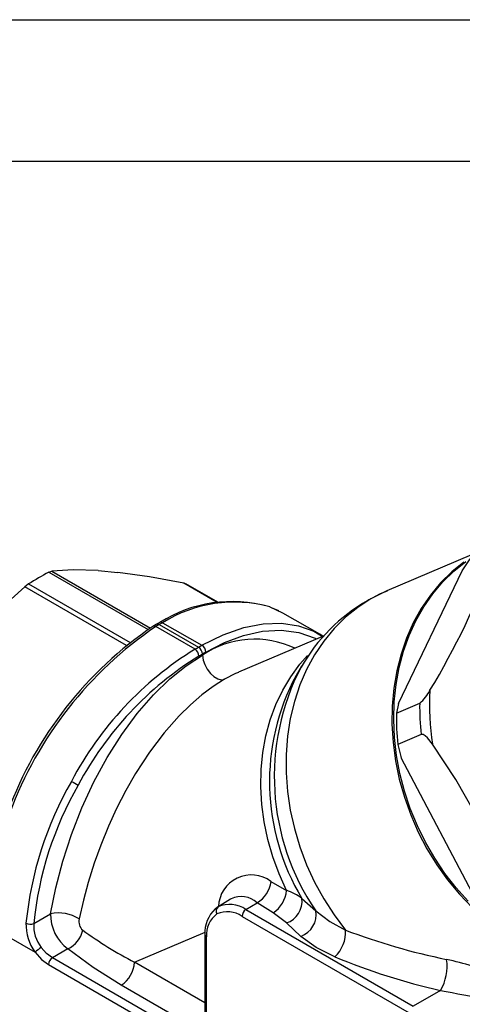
# Model space of a CAD drawing. Header units: millimetres. Extents: x 0 to 559, y 0 to 432.
# Tile 13 of 15: x 371 to 411, y 343 to 432. Entities that reach past the tile are written whole.
import ezdxf

# ---------------------------------------------------------------- set-up
doc = ezdxf.new("R2010")
doc.units = ezdxf.units.MM
doc.header["$LTSCALE"] = 2
doc.layers.add('TEXT', color=140, linetype='Continuous', lineweight=25)

msp = doc.modelspace()

# ---------------------------------------------------------------- linework, layer by layer
at = {"color": 7, "linetype": 'Continuous'}
msp.add_line((0.005, 431.805), (558.805, 431.805), dxfattribs=at)
for p, q in [((413.581, 384.512), (404.06, 380.451)), ((410.818, 382.246), (411.548, 383.328)), ((373.692, 382.121), (382.62, 376.966)), ((373.963, 382.218), (382.822, 377.104)), ((378.14, 382.272), (379.882, 382.116)), ((405.111, 370.312), (410.818, 382.246)), ((380.659, 375.542), (371.529, 380.813)), ((371.884, 381.078), (380.998, 375.816)), ((385.813, 381.158), (385.989, 381.09)), ((388.823, 379.42), (385.813, 381.158)), ((388.877, 379.429), (385.991, 381.095)), ((394.35, 378.667), (393.844, 378.87)), ((398.039, 376.552), (394.73, 378.463)), ((383.338, 377.438), (383.049, 377.259)), ((383.595, 377.417), (383.306, 377.239)), ((386.832, 375.203), (383.306, 377.239)), ((383.363, 377.453), (383.338, 377.438)), ((383.675, 377.621), (383.376, 377.46)), ((383.607, 377.425), (383.595, 377.417)), ((383.619, 377.431), (383.607, 377.425)), ((383.607, 377.425), (387.144, 375.383)), ((383.918, 377.592), (383.619, 377.431)), ((383.918, 377.592), (387.445, 375.557)), ((398.443, 376.424), (390.74, 373.138)), ((398.306, 376.366), (398.037, 376.554)), ((386.832, 375.203), (387.144, 375.383)), ((387.144, 375.383), (387.445, 375.557)), ((387.497, 374.777), (387.186, 374.597)), ((387.798, 374.951), (387.497, 374.777)), ((387.498, 374.682), (387.497, 374.777)), ((396.393, 373.677), (395.903, 372.855)), ((404.915, 369.457), (407.008, 370.35)), ((405.111, 370.312), (404.915, 369.457)), ((407.148, 367.538), (405.055, 366.645)), ((405.055, 366.645), (405.353, 365.454)), ((412.311, 352.194), (405.353, 365.454)), ((393.653, 354.329), (395.041, 353.529)), ((390.025, 352.74), (388.81, 351.99)), ((390.07, 352.768), (390.027, 352.738)), ((391.397, 351.795), (392.399, 352.414)), ((393.835, 351.508), (392.399, 352.414)), ((396.427, 352.805), (397.672, 351.696)), ((388.856, 352.009), (388.621, 351.817)), ((388.895, 352.041), (388.856, 352.009)), ((391.397, 351.795), (406.423, 343.12)), ((395.032, 350.601), (393.835, 351.508)), ((372.345, 350.545), (373.858, 351.419)), ((391.049, 351.186), (406.076, 342.512)), ((396.338, 349.391), (395.032, 350.601)), ((368.069, 350.507), (372.47, 347.966)), ((381.388, 347.065), (387.737, 349.773)), ((387.722, 349.553), (387.722, 341.305)), ((387.868, 341.101), (387.868, 349.349)), ((375.401, 348.262), (374.012, 347.46)), ((386.094, 340.485), (374.012, 347.46)), ((387.722, 343.409), (381.388, 347.065)), ((373.665, 346.851), (385.747, 339.876)), ((387.024, 341.06), (380.207, 344.995)), ((408.878, 344.538), (406.423, 343.12))]:
    msp.add_line(p, q)
at = {"flags": 128}
for points in [[(410.986, 383.042), (409.897, 382.166), (408.891, 381.175), (407.975, 380.076), (407.156, 378.876), (406.439, 377.585), (405.829, 376.212), (405.332, 374.766), (404.95, 373.258), (404.686, 371.699), (404.542, 370.1), (404.52, 368.472), (404.619, 366.827), (404.839, 365.177), (405.177, 363.534), (405.633, 361.909), (406.201, 360.315), (406.879, 358.762), (407.662, 357.262), (408.543, 355.826), (409.516, 354.463), (410.576, 353.184), (411.713, 351.998)], [(411.372, 352.564), (410.288, 353.765), (409.282, 355.052), (408.361, 356.416), (407.532, 357.848), (406.799, 359.337), (406.168, 360.873), (405.644, 362.446), (405.23, 364.044), (404.929, 365.658), (404.743, 367.275), (404.673, 368.884), (404.72, 370.475), (404.884, 372.035), (405.162, 373.556), (405.555, 375.025), (406.058, 376.433), (406.668, 377.77), (407.381, 379.026), (408.192, 380.194), (409.096, 381.265), (410.086, 382.232), (411.155, 383.087)], [(373.692, 382.121), (373.883, 382.201), (373.963, 382.218)], [(378.14, 382.272), (375.894, 382.333), (373.963, 382.218)], [(385.813, 381.158), (382.732, 381.72), (379.882, 382.116)], [(365.599, 375.032), (368.417, 378.017), (371.529, 380.813)], [(371.884, 381.078), (371.658, 380.916), (371.529, 380.813)], [(404.076, 380.441), (403.457, 380.178), (402.345, 379.587)], [(404.06, 380.451), (403.879, 380.372), (402.628, 379.735)], [(394.716, 378.437), (393.585, 378.999), (393.55, 379.007)], [(402.628, 379.735), (401.447, 378.968), (400.342, 378.075), (399.324, 377.063), (398.398, 375.94), (397.573, 374.715), (396.854, 373.395), (396.246, 371.991), (395.755, 370.514), (395.383, 368.974), (395.133, 367.383), (395.008, 365.753), (395.008, 364.095), (395.133, 362.421), (395.383, 360.746), (395.755, 359.079), (396.247, 357.435), (396.854, 355.825), (397.573, 354.262), (398.399, 352.755), (399.324, 351.318), (400.343, 349.961)], [(402.628, 379.735), (402.446, 379.649), (402.341, 379.592)], [(383.357, 377.448), (383.374, 377.459), (383.376, 377.46)], [(387.445, 375.557), (389.356, 376.515), (391.204, 377.162), (392.962, 377.504), (394.609, 377.553), (396.127, 377.323), (397.5, 376.834), (398.291, 376.359)], [(387.798, 374.951), (389.48, 375.808), (391.183, 376.439), (392.879, 376.816), (394.558, 376.914), (396.149, 376.71), (397.622, 376.201), (397.745, 376.126)], [(373.858, 351.419), (374.333, 353.769), (374.959, 356.158), (375.737, 358.556), (376.674, 360.952), (377.749, 363.274), (378.95, 365.486), (380.256, 367.55), (381.644, 369.429), (383.095, 371.103), (384.56, 372.532), (386.034, 373.725), (387.498, 374.682)], [(387.498, 374.682), (387.562, 374.223), (387.697, 373.825), (387.924, 373.399), (388.211, 373.026), (388.513, 372.748), (388.877, 372.536), (389.164, 372.463), (389.345, 372.467), (389.474, 372.502), (389.489, 372.508)], [(395.041, 353.529), (394.376, 355.013), (393.819, 356.54), (393.375, 358.097), (393.047, 359.674), (392.837, 361.258), (392.748, 362.836), (392.779, 364.396), (392.931, 365.927), (393.203, 367.416), (393.592, 368.852), (394.095, 370.225), (394.709, 371.522), (395.428, 372.735), (396.248, 373.853), (396.93, 374.63)], [(396.393, 373.677), (396.367, 373.634), (396.351, 373.607)], [(390.744, 373.128), (390.472, 373.02), (389.489, 372.508)], [(389.489, 372.508), (388.465, 371.861), (387.439, 371.094), (386.418, 370.212), (385.408, 369.216), (384.064, 367.691), (382.75, 365.955), (381.487, 364.02), (380.621, 362.512), (379.79, 360.897), (379.054, 359.294), (378.358, 357.589), (377.772, 355.962), (377.23, 354.232), (376.804, 352.651), (376.42, 350.954)], [(408.175, 366.658), (407.701, 367.244), (407.516, 367.411), (407.322, 367.527), (407.211, 367.55), (407.148, 367.538)], [(412.117, 360.225), (410.258, 363.489), (408.175, 366.658)], [(397.672, 351.696), (398.941, 350.724), (400.343, 349.961)], [(399.381, 347.557), (397.716, 348.392), (396.338, 349.391)], [(372.47, 347.966), (373.04, 347.321), (373.665, 346.851)], [(374.012, 347.46), (373.477, 347.862), (373.014, 348.388)], [(380.207, 344.995), (377.678, 346.578), (375.401, 348.262)]]:
    msp.add_lwpolyline(points, dxfattribs=at)
for centre, radius, start, end in [((350.997, 406.074), 66.604, 328.74457, 340.14217), ((383.375, 363.26), 21.202, 117.17678, 122.81784), ((390.143, 367.379), 12.113, 74.30967, 122.27133), ((390.346, 367.33), 12.109, 74.65651, 122.06064), ((410.431, 365.514), 16.23, 119.88244, 150.15135), ((402.442, 348.644), 34.568, 124.12609, 159.69333), ((402.964, 348.323), 34.965, 124.20876, 159.64771), ((383.161, 377.042), 0.244, 53.5358, 117.28431), ((383.465, 377.245), 0.228, 51.65091, 127.23427), ((383.45, 377.221), 0.244, 53.54017, 117.24171), ((383.473, 377.232), 0.248, 53.67579, 112.924), ((383.772, 377.393), 0.248, 53.67579, 112.924), ((387.051, 374.921), 0.748, 2.32925, 58.218), ((392.18, 367.754), 8.36, 64.39267, 124.04934), ((402.925, 349.027), 30.727, 121.58246, 152.26445), ((403.284, 348.662), 30.525, 121.82798, 151.99874), ((386.393, 374.541), 0.795, 4.09699, 56.45026), ((415.337, 363.757), 21.389, 152.57949, 214.32228), ((413.889, 363.293), 20.37, 152.00367, 210.99003), ((404.854, 373.011), 3.424, 309.00348, 334.11647), ((429.776, 370.167), 21.884, 176.46518, 189.22583), ((429.472, 370.057), 22.465, 179.25218, 186.43882), ((427.378, 369.164), 22.465, 179.25218, 186.43882), ((403.557, 347.386), 32.072, 150.19576, 174.2687), ((403.473, 347.438), 31.283, 150.18085, 174.30013), ((384.87, 379.165), 18.287, 240.00734, 242.16895), ((391.884, 351.97), 2.948, 53.13262, 178.0874), ((391.158, 354.596), 2.51, 299.63259, 353.88766), ((392.463, 353.696), 2.583, 302.07758, 356.29135), ((393.309, 348.524), 5.297, 53.93381, 70.91781), ((390.97, 350.848), 2.12, 47.63492, 115.10757), ((394.402, 352.543), 2.042, 287.9691, 7.36038), ((374.59, 348.161), 3.339, 56.77466, 102.67496), ((390.64, 349.727), 2.924, 132.9989, 183.41026), ((389.18, 351.675), 0.464, 127.93607, 214.9824), ((389.731, 349.346), 2.263, 54.38356, 114.30738), ((389.933, 349.755), 2.511, 54.34277, 114.42983), ((391.819, 351.15), 0.77, 123.22971, 177.34769), ((395.634, 351.338), 2.07, 289.88355, 9.96481), ((375.696, 350.421), 4.054, 177.62461, 217.26612), ((372.046, 351.367), 0.875, 242.78805, 289.94808), ((377.721, 351.352), 3.864, 179.00607, 233.09613), ((377.444, 350.725), 1.049, 167.36847, 227.5992), ((390.121, 349.571), 2.264, 125.70461, 185.61865), ((375.543, 350.355), 3.204, 176.61694, 217.88487), ((374.402, 350.424), 2.382, 294.79833, 348.50951), ((398.692, 380.159), 37.345, 233.99167, 242.39713), ((397.376, 349.754), 2.974, 312.38827, 3.99166), ((420.947, 403.881), 57.723, 249.08725, 258.48894), ((387.967, 349.575), 0.247, 185.09133, 246.24032), ((374.337, 346.118), 2.626, 120.23258, 135.29044), ((374.435, 346.815), 0.77, 123.22971, 177.34769), ((378.772, 347.186), 2.619, 303.22971, 357.34769), ((421.574, 400.915), 57.789, 247.41659, 257.30951), ((405.315, 346.687), 4.161, 328.9038, 8.7465), ((396.571, 292.74), 56.073, 71.85711, 76.7447), ((437.638, 490.078), 148.355, 258.82199, 260.46899)]:
    msp.add_arc(centre, radius, start, end)
msp.add_ellipse((387.144, 374.975), major_axis=(-0.25, 0.433), ratio=0.577555, start_param=3.943769, end_param=5.497724)
at = {"layer": 'TEXT'}
msp.add_line((12.7, 419.1), (546.1, 419.1), dxfattribs=at)

doc.saveas('drawing.dxf')
